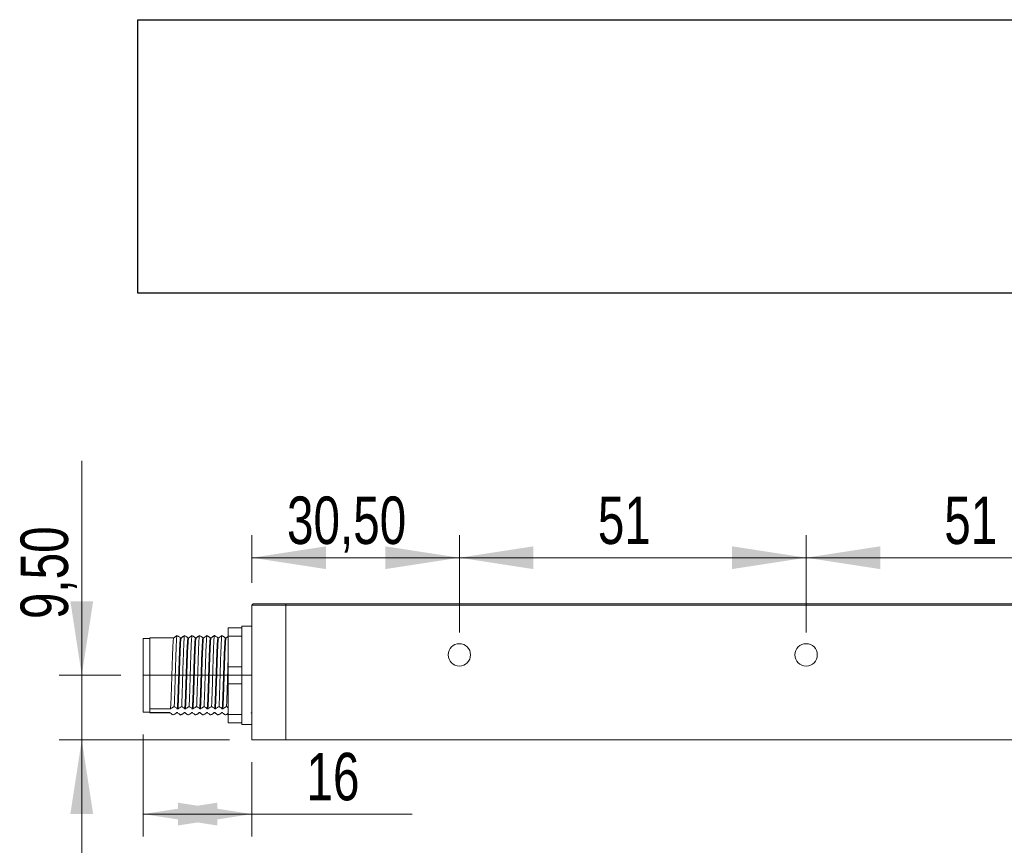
# Model space of a CAD drawing. Header units: millimetres. Extents: x 16 to 406, y 17 to 284.
# Tile 10 of 28: x 101 to 145, y 167 to 204. Entities that reach past the tile are written whole.
import ezdxf

# ---------------------------------------------------------------- set-up
doc = ezdxf.new("R2010")
doc.units = ezdxf.units.MM
doc.linetypes.add('CENTERX2', pattern=[20.32, 12.7, -2.54, 2.54, -2.54])
doc.styles.add('SLDTEXTSTYLE0', font='TXT', dxfattribs={"width": 0.75})
doc.dimstyles.new('SLDDIMSTYLE0', dxfattribs={"dimtxt": 2.116667, "dimasz": 3.302, "dimexe": 0, "dimexo": 0.0625, "dimgap": 0.529167, "dimtad": 1, "dimtoh": 1, "dimlfac": 3.3, "dimrnd": 1e-09, "dimzin": 12, "dimdsep": 46, "dimtxsty": 'SLDTEXTSTYLE0', "dimsah": 1, "dimcen": 0.09, "dimadec": 0, "dimazin": 0, "dimtfac": 1, "dimtofl": 0, "dimtmove": 0, "dimatfit": 3, "dimfxl": 1, "dimtolj": 1, "dimtzin": 12, "dimarcsym": 0})
doc.dimstyles.new('SLDDIMSTYLE2', dxfattribs={"dimtxt": 2.116667, "dimasz": 3.302, "dimexe": 0, "dimexo": 0.0625, "dimgap": 0.529167, "dimtad": 1, "dimtoh": 1, "dimlfac": 3.3, "dimrnd": 1e-09, "dimzin": 12, "dimdsep": 46, "dimtxsty": 'SLDTEXTSTYLE0', "dimsah": 1, "dimcen": 0.09, "dimadec": 0, "dimazin": 0, "dimtfac": 1, "dimtofl": 0, "dimtmove": 0, "dimatfit": 3, "dimfxl": 1, "dimtolj": 1, "dimtzin": 12, "dimarcsym": 0})
picture_1 = doc.add_image_def('image6.bmp', size_in_pixel=(285, 62))

# ---------------------------------------------------------------- blocks, each defined once
blk = doc.blocks.new('*D76')
at = {"color": 7, "linetype": 'Continuous', "lineweight": 0}
for p, q in [((104.228, 174.724), (104.228, 184.287)), ((105.966, 174.724), (103.228, 174.724)), ((104.228, 174.724), (104.228, 171.845)), ((110.815, 171.845), (103.228, 171.845)), ((104.228, 171.845), (104.228, 165.495))]:
    blk.add_line(p, q, dxfattribs=at)
for points in [[(104.228, 174.724), (104.736, 178.026), (103.72, 178.026)], [(104.228, 171.845), (103.72, 168.543), (104.736, 168.543)]]:
    blk.add_solid(points, dxfattribs=at)
at = {"color": 7, "linetype": 'Continuous', "lineweight": 0, "insert": (101.499, 177.23), "char_height": 2.1167, "attachment_point": 1, "rotation": 90, "style": 'SLDTEXTSTYLE0'}
blk.add_mtext('9,50', dxfattribs=at)
blk = doc.blocks.new('*D78')
at = {"color": 7, "linetype": 'Continuous', "lineweight": 0}
for p, q in [((106.966, 172.087), (106.966, 167.538)), ((111.815, 170.845), (111.815, 167.538)), ((106.966, 168.538), (111.815, 168.538)), ((111.815, 168.538), (118.959, 168.538))]:
    blk.add_line(p, q, dxfattribs=at)
for points in [[(106.966, 168.538), (110.268, 168.03), (110.268, 169.046)], [(111.815, 168.538), (108.513, 169.046), (108.513, 168.03)]]:
    blk.add_solid(points, dxfattribs=at)
at = {"color": 7, "linetype": 'Continuous', "lineweight": 0, "insert": (114.245, 171.267), "char_height": 2.1167, "attachment_point": 1, "style": 'SLDTEXTSTYLE0'}
blk.add_mtext('16', dxfattribs=at)
blk = doc.blocks.new('*D79')
at = {"color": 7, "linetype": 'Continuous', "lineweight": 0}
for p, q in [((111.815, 178.845), (111.815, 180.965)), ((121.057, 176.633), (121.057, 180.965)), ((121.057, 179.965), (111.815, 179.965))]:
    blk.add_line(p, q, dxfattribs=at)
for points in [[(111.815, 179.965), (115.117, 179.457), (115.117, 180.473)], [(121.057, 179.965), (117.755, 180.473), (117.755, 179.457)]]:
    blk.add_solid(points, dxfattribs=at)
at = {"color": 7, "linetype": 'Continuous', "lineweight": 0, "insert": (113.376, 182.693), "char_height": 2.1167, "attachment_point": 1, "style": 'SLDTEXTSTYLE0'}
blk.add_mtext('30,50', dxfattribs=at)
blk = doc.blocks.new('*D80')
at = {"color": 7, "linetype": 'Continuous', "lineweight": 0}
for p, q in [((121.057, 176.633), (121.057, 180.965)), ((136.512, 176.633), (136.512, 180.965)), ((121.057, 179.965), (136.512, 179.965))]:
    blk.add_line(p, q, dxfattribs=at)
for points in [[(121.057, 179.965), (124.359, 179.457), (124.359, 180.473)], [(136.512, 179.965), (133.21, 180.473), (133.21, 179.457)]]:
    blk.add_solid(points, dxfattribs=at)
at = {"color": 7, "linetype": 'Continuous', "lineweight": 0, "insert": (127.23, 182.693), "char_height": 2.1167, "attachment_point": 1, "style": 'SLDTEXTSTYLE0'}
blk.add_mtext('51', dxfattribs=at)
blk = doc.blocks.new('*D81')
at = {"color": 7, "linetype": 'Continuous', "lineweight": 0}
for p, q in [((136.512, 176.633), (136.512, 180.965)), ((151.966, 176.633), (151.966, 180.965)), ((136.512, 179.965), (151.966, 179.965))]:
    blk.add_line(p, q, dxfattribs=at)
for points in [[(136.512, 179.965), (139.814, 179.457), (139.814, 180.473)], [(151.966, 179.965), (148.664, 180.473), (148.664, 179.457)]]:
    blk.add_solid(points, dxfattribs=at)
at = {"color": 7, "linetype": 'Continuous', "lineweight": 0, "insert": (142.67, 182.693), "char_height": 2.1167, "attachment_point": 1, "style": 'SLDTEXTSTYLE0'}
blk.add_mtext('51', dxfattribs=at)

msp = doc.modelspace()

# ---------------------------------------------------------------- linework, layer by layer
at = {"color": 7, "linetype": 'Continuous', "lineweight": 15}
for p, q in [((111.8145, 177.845), (111.8751, 177.9056)), ((113.3297, 177.845), (111.8145, 177.845)), ((111.8145, 171.845), (111.8145, 177.845)), ((111.8751, 177.9056), (113.3297, 177.9056)), ((113.3297, 177.9056), (113.3297, 177.845)), ((113.3297, 177.9056), (159.6933, 177.9056)), ((113.3297, 177.845), (113.3297, 177.9056)), ((113.3297, 171.845), (113.3297, 177.845)), ((159.6933, 177.845), (113.3297, 177.845)), ((113.3297, 171.845), (113.3297, 177.845)), ((111.36, 176.9208), (111.36, 176.845)), ((110.7539, 176.845), (111.36, 176.845)), ((110.7539, 176.4663), (110.7539, 176.845)), ((111.36, 176.4663), (110.7539, 176.4663)), ((110.7539, 176.4663), (110.7539, 175.1026)), ((111.36, 176.845), (111.36, 176.4663)), ((111.36, 176.4663), (111.36, 176.2798)), ((106.9661, 176.141), (106.9661, 176.3602)), ((106.9661, 173.0875), (106.9661, 176.141)), ((107.2691, 173.2251), (107.2691, 176.3905)), ((111.36, 176.2798), (111.36, 175.2891)), ((110.7539, 175.1026), (111.36, 175.1026)), ((110.7539, 174.345), (110.7539, 175.1026)), ((111.36, 175.2891), (111.36, 175.1026)), ((111.36, 175.1026), (111.36, 174.345)), ((111.36, 174.345), (110.7539, 174.345)), ((110.7539, 174.345), (110.7539, 172.9814)), ((111.36, 174.345), (111.36, 174.1586)), ((111.36, 174.1586), (111.36, 173.1679)), ((107.2691, 173.2251), (108.1843, 173.2251)), ((107.2691, 173.2251), (107.2691, 173.1432)), ((107.2691, 173.1432), (107.2691, 173.0613)), ((108.1645, 173.0613), (107.2691, 173.0613)), ((107.2691, 173.0572), (107.2691, 173.0613)), ((108.4978, 173.0613), (108.4675, 173.0613)), ((108.4873, 173.2251), (108.5176, 173.2251)), ((108.8311, 173.0613), (108.8008, 173.0613)), ((108.8207, 173.2251), (108.851, 173.2251)), ((109.1645, 173.0613), (109.1342, 173.0613)), ((109.154, 173.2251), (109.1843, 173.2251)), ((109.4978, 173.0613), (109.4675, 173.0613)), ((109.4873, 173.2251), (109.5177, 173.2251)), ((109.8311, 173.0613), (109.8008, 173.0613)), ((109.8207, 173.2251), (109.851, 173.2251)), ((110.1645, 173.0613), (110.1342, 173.0613)), ((110.154, 173.2251), (110.1843, 173.2251)), ((110.4978, 173.0613), (110.4675, 173.0613)), ((110.4873, 173.2251), (110.5176, 173.2251)), ((110.7539, 172.9814), (111.36, 172.9814)), ((110.7539, 172.6026), (110.7539, 172.9814)), ((111.36, 173.1679), (111.36, 172.9814)), ((111.36, 172.9814), (111.36, 172.6026)), ((111.36, 172.6026), (110.7539, 172.6026)), ((111.36, 172.6026), (111.36, 172.5269)), ((111.8145, 171.845), (113.3297, 171.845)), ((113.3297, 171.845), (161.2085, 171.845))]:
    msp.add_line(p, q, dxfattribs=at)
at = {"color": 7, "linetype": 'CENTERX2', "lineweight": 0}
msp.add_line((106.9661, 174.7238), (111.8257, 174.7238), dxfattribs=at)
at = {"color": 7, "linetype": 'Continuous', "lineweight": 15}
for centre in [(121.057, 175.6329), (136.5115, 175.6329)]:
    msp.add_circle(centre, 0.5, dxfattribs=at)
for points in [[(111.8145, 176.9208), (111.36, 176.9208)], [(108.4705, 176.4909), (108.4553, 176.482)], [(108.8039, 176.4909), (108.7886, 176.482)], [(109.1372, 176.4909), (109.1219, 176.482)], [(109.4705, 176.4909), (109.4553, 176.482)], [(109.8039, 176.4909), (109.7886, 176.482)], [(110.1372, 176.4909), (110.1219, 176.482)], [(110.4705, 176.4909), (110.4553, 176.482)], [(107.2691, 176.3602), (106.9661, 176.3602)], [(108.3311, 176.3905), (107.2691, 176.3905)], [(108.3311, 176.3863), (108.325, 176.3889)], [(108.6317, 176.3899), (108.6091, 176.4081)], [(108.6645, 176.3905), (108.6303, 176.3905)], [(108.9651, 176.3899), (108.9424, 176.4081)], [(108.9978, 176.3905), (108.9637, 176.3905)], [(109.2984, 176.3899), (109.2758, 176.4081)], [(109.3311, 176.3905), (109.297, 176.3905)], [(109.6317, 176.3899), (109.6091, 176.4081)], [(109.6645, 176.3905), (109.6303, 176.3905)], [(109.9651, 176.3899), (109.9424, 176.4081)], [(109.9978, 176.3905), (109.9637, 176.3905)], [(110.2984, 176.3899), (110.2758, 176.4081)], [(110.3311, 176.3905), (110.297, 176.3905)], [(110.6317, 176.3899), (110.6091, 176.4081)], [(110.6645, 176.3905), (110.6303, 176.3905)], [(106.9661, 173.0875), (107.2691, 173.0875)], [(107.2691, 173.0572), (108.1606, 173.0572)], [(108.1645, 173.0613), (108.1606, 173.0659)], [(108.4424, 173.0396), (108.4651, 173.0577)], [(108.4637, 173.0572), (108.4978, 173.0572)], [(108.4675, 173.0613), (108.4651, 173.0642)], [(108.4978, 173.0613), (108.494, 173.0749)], [(108.6197, 172.9669), (108.6382, 172.9523)], [(108.7758, 173.0396), (108.7984, 173.0577)], [(108.797, 173.0572), (108.8311, 173.0572)], [(108.8008, 173.0613), (108.7984, 173.0699)], [(108.8311, 173.0613), (108.8273, 173.0714)], [(108.953, 172.9669), (108.9715, 172.9523)], [(109.1091, 173.0396), (109.1317, 173.0577)], [(109.1303, 173.0572), (109.1645, 173.0572)], [(109.1342, 173.0613), (109.1317, 173.0677)], [(109.1645, 173.0613), (109.1606, 173.0678)], [(109.2864, 172.9669), (109.3048, 172.9523)], [(109.4424, 173.0396), (109.4651, 173.0577)], [(109.4637, 173.0572), (109.4978, 173.0572)], [(109.4675, 173.0613), (109.4651, 173.0654)], [(109.4978, 173.0613), (109.494, 173.0641)], [(109.6197, 172.9669), (109.6382, 172.9523)], [(109.7758, 173.0396), (109.7984, 173.0577)], [(109.797, 173.0572), (109.8311, 173.0572)], [(109.8008, 173.0613), (109.7984, 173.0631)], [(109.8311, 173.0613), (109.8273, 173.0605)], [(109.953, 172.9669), (109.9715, 172.9523)], [(110.1091, 173.0396), (110.1317, 173.0577)], [(110.1303, 173.0572), (110.1645, 173.0572)], [(110.1342, 173.0613), (110.1317, 173.0608)], [(110.2864, 172.9669), (110.3048, 172.9523)], [(110.4424, 173.0396), (110.4651, 173.0577)], [(110.4637, 173.0572), (110.4978, 173.0572)], [(110.4675, 173.0613), (110.4651, 173.0584)], [(110.6197, 172.9669), (110.6382, 172.9523)], [(111.7758, 173.0396), (111.7984, 173.0577)], [(111.36, 172.5269), (111.8145, 172.5269)]]:
    msp.add_open_spline(points, degree=1, dxfattribs=at)
for points, knots in [([(108.455, 176.4823), (108.4353, 176.4666), (108.3902, 176.4309), (108.3452, 176.3952), (108.3199, 176.3751)], [0, 0, 0, 0, 0.4389959, 1, 1, 1, 1]), ([(108.4399, 176.4732), (108.4364, 176.4712), (108.4106, 176.4563), (108.3698, 176.4276), (108.3441, 176.4001), (108.3311, 176.3863)], [0, 0, 0, 0, 0.0715397, 0.5336977, 1, 1, 1, 1]), ([(108.4705, 176.4909), (108.4662, 176.4599), (108.4578, 176.3986), (108.4451, 176.1735), (108.4304, 175.8368), (108.4147, 175.3831), (108.4003, 174.8754), (108.3843, 174.3555), (108.369, 173.8669), (108.3573, 173.5299), (108.35, 173.3742), (108.3479, 173.3296)], [0, 0, 0, 0, 0.1022368, 0.2022375, 0.3275894, 0.4530531, 0.5761297, 0.7020397, 0.826613, 0.9503199, 1, 1, 1, 1]), ([(108.6193, 176.3976), (108.6023, 176.4117), (108.5743, 176.4348), (108.5208, 176.4655), (108.4873, 176.4824), (108.4705, 176.4909)], [0, 0, 0, 0, 0.4371191, 0.7181937, 1, 1, 1, 1]), ([(108.7884, 176.4823), (108.7686, 176.4666), (108.7236, 176.4309), (108.6785, 176.3952), (108.6533, 176.3751)], [0, 0, 0, 0, 0.4390017, 1, 1, 1, 1]), ([(108.7732, 176.4732), (108.7698, 176.4712), (108.7439, 176.4563), (108.7032, 176.4276), (108.6774, 176.4001), (108.6645, 176.3863)], [0, 0, 0, 0, 0.0715398, 0.5336966, 1, 1, 1, 1]), ([(108.8039, 176.4909), (108.8001, 176.465), (108.7927, 176.4138), (108.781, 176.2251), (108.7672, 175.9223), (108.7512, 175.4856), (108.7368, 174.9861), (108.721, 174.4648), (108.7054, 173.9668), (108.6929, 173.5827), (108.6845, 173.3997), (108.6813, 173.3296)], [0, 0, 0, 0, 0.0890251, 0.1761275, 0.3007716, 0.4266415, 0.5496868, 0.6751915, 0.8004727, 0.9236234, 1, 1, 1, 1]), ([(108.9527, 176.3976), (108.9356, 176.4117), (108.9076, 176.4348), (108.8541, 176.4655), (108.8206, 176.4824), (108.8039, 176.4909)], [0, 0, 0, 0, 0.4371191, 0.7181937, 1, 1, 1, 1]), ([(109.1217, 176.4823), (109.1019, 176.4666), (109.0569, 176.4309), (109.0119, 176.3952), (108.9866, 176.3751)], [0, 0, 0, 0, 0.4389959, 1, 1, 1, 1]), ([(109.1372, 176.4909), (109.131, 176.4389), (109.1197, 176.3441), (109.104, 176.0009), (109.0878, 175.5858), (109.0732, 175.0956), (109.0578, 174.5753), (109.0419, 174.0695), (109.0284, 173.6376), (109.0189, 173.426), (109.0146, 173.3296)], [0, 0, 0, 0, 0.1497529, 0.2735977, 0.3997212, 0.5232232, 0.6481733, 0.7740164, 0.8970972, 1, 1, 1, 1]), ([(109.286, 176.3976), (109.2689, 176.4117), (109.2409, 176.4348), (109.1874, 176.4655), (109.154, 176.4824), (109.1372, 176.4909)], [0, 0, 0, 0, 0.4371191, 0.7181937, 1, 1, 1, 1]), ([(109.455, 176.4823), (109.4353, 176.4666), (109.3902, 176.4309), (109.3452, 176.3952), (109.3199, 176.3751)], [0, 0, 0, 0, 0.4390017, 1, 1, 1, 1]), ([(109.4399, 176.4732), (109.4364, 176.4712), (109.4106, 176.4563), (109.3698, 176.4276), (109.3441, 176.4001), (109.3311, 176.3863)], [0, 0, 0, 0, 0.0715398, 0.5336966, 1, 1, 1, 1]), ([(109.4705, 176.4909), (109.4654, 176.4508), (109.4551, 176.371), (109.4406, 176.0774), (109.4246, 175.6819), (109.4095, 175.2037), (109.3946, 174.6861), (109.3785, 174.1746), (109.3638, 173.6943), (109.3533, 173.453), (109.3479, 173.3296)], [0, 0, 0, 0, 0.1238594, 0.247107, 0.3731589, 0.4974313, 0.6215181, 0.7476011, 0.8709338, 1, 1, 1, 1]), ([(109.6193, 176.3976), (109.6023, 176.4117), (109.5743, 176.4348), (109.5208, 176.4655), (109.4873, 176.4824), (109.4705, 176.4909)], [0, 0, 0, 0, 0.4371191, 0.7181937, 1, 1, 1, 1]), ([(109.7884, 176.4823), (109.7686, 176.4666), (109.7236, 176.4309), (109.6785, 176.3952), (109.6533, 176.3751)], [0, 0, 0, 0, 0.4389959, 1, 1, 1, 1]), ([(109.8039, 176.4909), (109.7998, 176.4616), (109.7905, 176.3955), (109.7772, 176.1489), (109.7613, 175.7743), (109.7459, 175.3099), (109.7313, 174.7971), (109.7152, 174.2816), (109.6992, 173.753), (109.6877, 173.4808), (109.6813, 173.3296)], [0, 0, 0, 0, 0.0976333, 0.2207158, 0.3464858, 0.4715858, 0.5949842, 0.7210969, 0.8451124, 1, 1, 1, 1]), ([(109.9527, 176.3976), (109.9356, 176.4117), (109.9076, 176.4348), (109.8541, 176.4655), (109.8206, 176.4824), (109.8039, 176.4909)], [0, 0, 0, 0, 0.4371191, 0.7181937, 1, 1, 1, 1]), ([(110.1217, 176.4823), (110.1019, 176.4666), (110.0569, 176.4309), (110.0119, 176.3952), (109.9866, 176.3751)], [0, 0, 0, 0, 0.4390017, 1, 1, 1, 1]), ([(110.1066, 176.4732), (110.1031, 176.4712), (110.0772, 176.4563), (110.0365, 176.4276), (110.0107, 176.4001), (109.9978, 176.3863)], [0, 0, 0, 0, 0.0715398, 0.5336966, 1, 1, 1, 1]), ([(110.1372, 176.4909), (110.1342, 176.4712), (110.1261, 176.4176), (110.1137, 176.2151), (110.0981, 175.8629), (110.0823, 175.4141), (110.0679, 174.9087), (110.052, 174.3881), (110.0379, 173.941), (110.0261, 173.5829), (110.0185, 173.4147), (110.0146, 173.3296)], [0, 0, 0, 0, 0.0710536, 0.1942823, 0.3194392, 0.4450428, 0.5680608, 0.6938674, 0.8186703, 0.9083279, 1, 1, 1, 1]), ([(110.286, 176.3976), (110.2689, 176.4117), (110.2409, 176.4348), (110.1874, 176.4655), (110.154, 176.4824), (110.1372, 176.4909)], [0, 0, 0, 0, 0.4371191, 0.7181937, 1, 1, 1, 1]), ([(110.455, 176.4823), (110.4353, 176.4666), (110.3902, 176.4309), (110.3452, 176.3952), (110.3199, 176.3751)], [0, 0, 0, 0, 0.4389959, 1, 1, 1, 1]), ([(110.4705, 176.4909), (110.4687, 176.4797), (110.4616, 176.4373), (110.45, 176.2757), (110.4349, 175.947), (110.4189, 175.5159), (110.4044, 175.0192), (110.3888, 174.4979), (110.3739, 174.0247), (110.3611, 173.6225), (110.3523, 173.428), (110.3479, 173.3296)], [0, 0, 0, 0, 0.0443189, 0.1681867, 0.2925927, 0.4185569, 0.5416898, 0.6670456, 0.7925129, 0.8951283, 1, 1, 1, 1]), ([(110.6193, 176.3976), (110.6023, 176.4117), (110.5743, 176.4348), (110.5208, 176.4655), (110.4873, 176.4824), (110.4705, 176.4909)], [0, 0, 0, 0, 0.4371191, 0.7181937, 1, 1, 1, 1]), ([(110.7539, 176.455), (110.7456, 176.4484), (110.7121, 176.4218), (110.6785, 176.3952), (110.6533, 176.3751)], [0, 0, 0, 0, 0.2471383, 1, 1, 1, 1]), ([(108.32, 176.3603), (108.3163, 176.3449), (108.3075, 176.3075), (108.2946, 176.0941), (108.2789, 175.7618), (108.2632, 175.3382), (108.2487, 174.8652), (108.2328, 174.3802), (108.2176, 173.9258), (108.2019, 173.5062), (108.1905, 173.3238), (108.1843, 173.2251)], [0, 0, 0, 0, 0.07832145, 0.18988194, 0.30345647, 0.41713232, 0.52864487, 0.64272529, 0.75559415, 0.8676779, 1, 1, 1, 1]), ([(108.6303, 176.3879), (108.6296, 176.3885), (108.6236, 176.393), (108.612, 176.3181), (108.5976, 176.098), (108.5819, 175.7608), (108.5662, 175.3385), (108.5518, 174.8651), (108.5358, 174.3803), (108.5206, 173.9258), (108.5049, 173.5062), (108.4935, 173.3238), (108.4873, 173.2251)], [0, 0, 0, 0, 0.0163855, 0.1247611, 0.2307005, 0.3385525, 0.4465007, 0.5523945, 0.6607269, 0.7679088, 0.8743451, 1, 1, 1, 1]), ([(108.6533, 176.3577), (108.6508, 176.351), (108.6431, 176.3305), (108.631, 176.1504), (108.6157, 175.842), (108.5997, 175.4338), (108.5853, 174.9683), (108.5695, 174.4827), (108.5539, 174.0168), (108.5409, 173.6531), (108.5284, 173.3883), (108.5212, 173.2795), (108.5176, 173.2251)], [0, 0, 0, 0, 0.0539624, 0.16595, 0.2788624, 0.3928856, 0.5043493, 0.6180416, 0.7315314, 0.8430906, 0.9215521, 1, 1, 1, 1]), ([(108.6645, 176.3863), (108.6635, 176.3895), (108.6623, 176.3938), (108.661, 176.3879), (108.6607, 176.3864)], [0, 0, 0, 0, 0.7474571, 1, 1, 1, 1]), ([(108.9637, 176.3864), (108.9587, 176.376), (108.9485, 176.3547), (108.934, 176.1532), (108.9187, 175.8413), (108.9027, 175.434), (108.8883, 174.9683), (108.8726, 174.4827), (108.8569, 174.0168), (108.844, 173.6531), (108.8315, 173.3883), (108.8243, 173.2795), (108.8207, 173.2251)], [0, 0, 0, 0, 0.10176633, 0.20809512, 0.31530195, 0.42356354, 0.52939488, 0.63734219, 0.74509731, 0.85101934, 0.92551609, 1, 1, 1, 1]), ([(108.9866, 176.3614), (108.9851, 176.3594), (108.9786, 176.3503), (108.9672, 176.1995), (108.9524, 175.9179), (108.9363, 175.5265), (108.9217, 175.0706), (108.9063, 174.5857), (108.8904, 174.1124), (108.877, 173.72), (108.8635, 173.4166), (108.8551, 173.289), (108.851, 173.2251)], [0, 0, 0, 0, 0.0313175, 0.1423632, 0.2545061, 0.3687129, 0.4805451, 0.5936891, 0.7076419, 0.8190928, 0.9093943, 1, 1, 1, 1]), ([(109.297, 176.3778), (109.2931, 176.3754), (109.284, 176.3698), (109.2702, 176.2032), (109.2555, 175.9169), (109.2394, 175.5267), (109.2247, 175.0705), (109.2093, 174.5857), (109.1934, 174.1123), (109.18, 173.72), (109.1665, 173.4166), (109.1582, 173.289), (109.154, 173.2251)], [0, 0, 0, 0, 0.0804291, 0.1858449, 0.2923022, 0.4007188, 0.5068812, 0.6142888, 0.7224643, 0.8282646, 0.9139879, 1, 1, 1, 1]), ([(109.3199, 176.3667), (109.319, 176.3656), (109.3136, 176.3591), (109.303, 176.2367), (109.2891, 175.9892), (109.2731, 175.616), (109.258, 175.1713), (109.2431, 174.689), (109.227, 174.2102), (109.213, 173.7896), (109.1985, 173.4455), (109.1891, 173.2988), (109.1843, 173.2251)], [0, 0, 0, 0, 0.0191542, 0.1187743, 0.2303909, 0.3445478, 0.4570927, 0.5694695, 0.6836546, 0.7953482, 0.8972744, 1, 1, 1, 1]), ([(109.6303, 176.3796), (109.627, 176.3784), (109.6191, 176.3756), (109.606, 176.2408), (109.5921, 175.988), (109.5761, 175.6163), (109.561, 175.1712), (109.5461, 174.689), (109.53, 174.2102), (109.516, 173.7896), (109.5015, 173.4455), (109.4921, 173.2988), (109.4873, 173.2251)], [0, 0, 0, 0, 0.0689133, 0.1634795, 0.2694338, 0.3777994, 0.4846348, 0.5913106, 0.6997031, 0.8057304, 0.9024858, 1, 1, 1, 1]), ([(109.6533, 176.372), (109.6529, 176.3717), (109.6486, 176.3671), (109.639, 176.2698), (109.6257, 176.0559), (109.6098, 175.7022), (109.5943, 175.2704), (109.5798, 174.7925), (109.5637, 174.3102), (109.5488, 173.8611), (109.5337, 173.4832), (109.5229, 173.2975), (109.5177, 173.2259), (109.5177, 173.2251)], [0, 0, 0, 0, 0.0069672, 0.0949316, 0.2063949, 0.3202929, 0.4335839, 0.5453334, 0.6595416, 0.7718503, 0.8844898, 0.9986414, 1, 1, 1, 1]), ([(109.9637, 176.3814), (109.9609, 176.3812), (109.9541, 176.3806), (109.942, 176.2745), (109.9287, 176.0545), (109.9129, 175.7025), (109.8974, 175.2703), (109.8828, 174.7925), (109.8667, 174.3102), (109.8518, 173.8611), (109.8367, 173.4832), (109.826, 173.2975), (109.8207, 173.2259), (109.8207, 173.2251)], [0, 0, 0, 0, 0.05737512, 0.14087426, 0.24667956, 0.35479587, 0.46233602, 0.56841303, 0.67682385, 0.78343156, 0.89035323, 0.99871035, 1, 1, 1, 1]), ([(109.9866, 176.3443), (109.9833, 176.3377), (109.9748, 176.3207), (109.9622, 176.1095), (109.9466, 175.7869), (109.9308, 175.367), (109.9164, 174.8962), (109.9005, 174.4112), (109.8851, 173.9516), (109.8704, 173.5564), (109.8585, 173.3317), (109.8521, 173.2416), (109.851, 173.2251)], [0, 0, 0, 0, 0.0706531, 0.1823347, 0.2957643, 0.409599, 0.5210896, 0.6351083, 0.748217, 0.8601368, 0.9743813, 1, 1, 1, 1]), ([(110.297, 176.372), (110.2912, 176.3638), (110.2802, 176.348), (110.2652, 176.1123), (110.2496, 175.7861), (110.2338, 175.3672), (110.2194, 174.8961), (110.2035, 174.4112), (110.1881, 173.9516), (110.1735, 173.5564), (110.1615, 173.3317), (110.1552, 173.2416), (110.154, 173.2251)], [0, 0, 0, 0, 0.1176907, 0.2237197, 0.3314082, 0.4394813, 0.545329, 0.6535768, 0.7609606, 0.8672158, 0.975678, 1, 1, 1, 1]), ([(110.3199, 176.3547), (110.3178, 176.3513), (110.3104, 176.3394), (110.2985, 176.1653), (110.2834, 175.8655), (110.2674, 175.4618), (110.2529, 174.9991), (110.2372, 174.5135), (110.2215, 174.0452), (110.2071, 173.6339), (110.1941, 173.368), (110.1866, 173.2585), (110.1843, 173.2251)], [0, 0, 0, 0, 0.0465534, 0.1587832, 0.2715006, 0.3856301, 0.4971938, 0.610772, 0.7244515, 0.8359675, 0.9500515, 1, 1, 1, 1]), ([(110.6303, 176.3755), (110.6257, 176.3712), (110.6158, 176.362), (110.6015, 176.1686), (110.5864, 175.8646), (110.5704, 175.4621), (110.5559, 174.9991), (110.5403, 174.5135), (110.5245, 174.0452), (110.5101, 173.6339), (110.4971, 173.368), (110.4896, 173.2585), (110.4873, 173.2251)], [0, 0, 0, 0, 0.0948602, 0.2014038, 0.3084103, 0.4167575, 0.5226687, 0.6304925, 0.7384122, 0.8442782, 0.9525822, 1, 1, 1, 1]), ([(110.6533, 176.3653), (110.6522, 176.364), (110.646, 176.3561), (110.6348, 176.2153), (110.6201, 175.9398), (110.604, 175.5537), (110.5893, 175.101), (110.574, 174.6167), (110.558, 174.1415), (110.5436, 173.7156), (110.5297, 173.4062), (110.5211, 173.2764), (110.5176, 173.2251)], [0, 0, 0, 0, 0.0222743, 0.1352908, 0.2472478, 0.3614725, 0.4734916, 0.5864359, 0.7004912, 0.8119863, 0.9257106, 1, 1, 1, 1]), ([(110.7539, 175.5444), (110.7495, 175.4067), (110.7402, 175.1121), (110.7255, 174.6074), (110.7099, 174.1109), (110.696, 173.663), (110.6862, 173.4415), (110.6813, 173.3296)], [0, 0, 0, 0, 0.1841547, 0.3941325, 0.6061752, 0.8012671, 1, 1, 1, 1]), ([(108.3039, 172.9568), (108.29, 172.9647), (108.2533, 172.9853), (108.2029, 173.02), (108.1773, 173.0475), (108.1645, 173.0613)], [0, 0, 0, 0, 0.2340892, 0.6153359, 1, 1, 1, 1]), ([(108.1843, 173.2251), (108.2058, 173.243), (108.2382, 173.2699), (108.2977, 173.3043), (108.3312, 173.3212), (108.3479, 173.3296)], [0, 0, 0, 0, 0.496462, 0.7479037, 1, 1, 1, 1]), ([(108.4675, 173.0613), (108.446, 173.0435), (108.4136, 173.0165), (108.3542, 172.9821), (108.3207, 172.9652), (108.3039, 172.9568)], [0, 0, 0, 0, 0.496462, 0.7479037, 1, 1, 1, 1]), ([(108.3479, 173.3296), (108.3619, 173.3218), (108.3985, 173.3011), (108.4489, 173.2665), (108.4745, 173.2389), (108.4873, 173.2251)], [0, 0, 0, 0, 0.2340892, 0.6153359, 1, 1, 1, 1]), ([(108.6372, 172.9568), (108.6233, 172.9647), (108.5867, 172.9853), (108.5362, 173.02), (108.5107, 173.0475), (108.4978, 173.0613)], [0, 0, 0, 0, 0.2340889, 0.6153351, 1, 1, 1, 1]), ([(108.5176, 173.2251), (108.5392, 173.243), (108.5716, 173.2699), (108.631, 173.3043), (108.6645, 173.3212), (108.6813, 173.3296)], [0, 0, 0, 0, 0.4964621, 0.747906, 1, 1, 1, 1]), ([(108.8008, 173.0613), (108.7793, 173.0435), (108.7469, 173.0165), (108.6875, 172.9821), (108.654, 172.9652), (108.6372, 172.9568)], [0, 0, 0, 0, 0.4964621, 0.747906, 1, 1, 1, 1]), ([(108.6813, 173.3296), (108.6952, 173.3218), (108.7318, 173.3011), (108.7822, 173.2665), (108.8078, 173.2389), (108.8207, 173.2251)], [0, 0, 0, 0, 0.2340889, 0.6153351, 1, 1, 1, 1]), ([(108.9705, 172.9568), (108.9566, 172.9647), (108.92, 172.9853), (108.8696, 173.02), (108.844, 173.0475), (108.8311, 173.0613)], [0, 0, 0, 0, 0.2340892, 0.6153359, 1, 1, 1, 1]), ([(108.851, 173.2251), (108.8725, 173.243), (108.9049, 173.2699), (108.9643, 173.3043), (108.9978, 173.3212), (109.0146, 173.3296)], [0, 0, 0, 0, 0.496462, 0.7479037, 1, 1, 1, 1]), ([(109.1342, 173.0613), (109.1126, 173.0435), (109.0802, 173.0165), (109.0208, 172.9821), (108.9873, 172.9652), (108.9705, 172.9568)], [0, 0, 0, 0, 0.496462, 0.7479037, 1, 1, 1, 1]), ([(109.0146, 173.3296), (109.0285, 173.3218), (109.0651, 173.3011), (109.1156, 173.2665), (109.1412, 173.2389), (109.154, 173.2251)], [0, 0, 0, 0, 0.2340892, 0.6153359, 1, 1, 1, 1]), ([(109.3039, 172.9568), (109.29, 172.9647), (109.2533, 172.9853), (109.2029, 173.02), (109.1773, 173.0475), (109.1645, 173.0613)], [0, 0, 0, 0, 0.2340889, 0.6153351, 1, 1, 1, 1]), ([(109.1843, 173.2251), (109.2058, 173.243), (109.2382, 173.2699), (109.2977, 173.3043), (109.3312, 173.3212), (109.3479, 173.3296)], [0, 0, 0, 0, 0.4964621, 0.747906, 1, 1, 1, 1]), ([(109.4675, 173.0613), (109.446, 173.0435), (109.4136, 173.0165), (109.3542, 172.9821), (109.3207, 172.9652), (109.3039, 172.9568)], [0, 0, 0, 0, 0.4964621, 0.747906, 1, 1, 1, 1]), ([(109.3479, 173.3296), (109.3619, 173.3218), (109.3985, 173.3011), (109.4489, 173.2665), (109.4745, 173.2389), (109.4873, 173.2251)], [0, 0, 0, 0, 0.2340889, 0.6153351, 1, 1, 1, 1]), ([(109.6372, 172.9568), (109.6233, 172.9647), (109.5867, 172.9853), (109.5362, 173.02), (109.5107, 173.0475), (109.4978, 173.0613)], [0, 0, 0, 0, 0.2340892, 0.6153359, 1, 1, 1, 1]), ([(109.5177, 173.2251), (109.5392, 173.243), (109.5716, 173.2699), (109.631, 173.3043), (109.6645, 173.3212), (109.6813, 173.3296)], [0, 0, 0, 0, 0.496462, 0.7479037, 1, 1, 1, 1]), ([(109.8008, 173.0613), (109.7793, 173.0435), (109.7469, 173.0165), (109.6875, 172.9821), (109.654, 172.9652), (109.6372, 172.9568)], [0, 0, 0, 0, 0.496462, 0.7479037, 1, 1, 1, 1]), ([(109.6813, 173.3296), (109.6952, 173.3218), (109.7318, 173.3011), (109.7822, 173.2665), (109.8078, 173.2389), (109.8207, 173.2251)], [0, 0, 0, 0, 0.2340892, 0.6153359, 1, 1, 1, 1]), ([(109.9705, 172.9568), (109.9566, 172.9647), (109.92, 172.9853), (109.8696, 173.02), (109.844, 173.0475), (109.8311, 173.0613)], [0, 0, 0, 0, 0.2340889, 0.6153351, 1, 1, 1, 1]), ([(109.851, 173.2251), (109.8725, 173.243), (109.9049, 173.2699), (109.9643, 173.3043), (109.9978, 173.3212), (110.0146, 173.3296)], [0, 0, 0, 0, 0.4964621, 0.747906, 1, 1, 1, 1]), ([(110.1342, 173.0613), (110.1127, 173.0435), (110.0802, 173.0165), (110.0208, 172.9821), (109.9873, 172.9652), (109.9705, 172.9568)], [0, 0, 0, 0, 0.4964621, 0.747906, 1, 1, 1, 1]), ([(110.0146, 173.3296), (110.0285, 173.3218), (110.0651, 173.3011), (110.1156, 173.2665), (110.1412, 173.2389), (110.154, 173.2251)], [0, 0, 0, 0, 0.2340889, 0.6153351, 1, 1, 1, 1]), ([(110.1645, 173.0613), (110.1633, 173.057), (110.1621, 173.0523), (110.1608, 173.058), (110.1607, 173.0585)], [0, 0, 0, 0, 0.9210932, 1, 1, 1, 1]), ([(110.3039, 172.9568), (110.29, 172.9647), (110.2533, 172.9853), (110.2029, 173.02), (110.1773, 173.0475), (110.1645, 173.0613)], [0, 0, 0, 0, 0.2340892, 0.6153359, 1, 1, 1, 1]), ([(110.1843, 173.2251), (110.2058, 173.243), (110.2382, 173.2699), (110.2977, 173.3043), (110.3312, 173.3212), (110.3479, 173.3296)], [0, 0, 0, 0, 0.496462, 0.7479037, 1, 1, 1, 1]), ([(110.4675, 173.0613), (110.446, 173.0435), (110.4136, 173.0165), (110.3542, 172.9821), (110.3207, 172.9652), (110.3039, 172.9568)], [0, 0, 0, 0, 0.496462, 0.7479037, 1, 1, 1, 1]), ([(110.3479, 173.3296), (110.3619, 173.3218), (110.3985, 173.3011), (110.4489, 173.2665), (110.4745, 173.2389), (110.4873, 173.2251)], [0, 0, 0, 0, 0.2340892, 0.6153359, 1, 1, 1, 1]), ([(110.4978, 173.0613), (110.4977, 173.0612), (110.4965, 173.0584), (110.4952, 173.0642), (110.494, 173.0697)], [0, 0, 0, 0, 0.0491101, 1, 1, 1, 1]), ([(110.6372, 172.9568), (110.6233, 172.9647), (110.5867, 172.9853), (110.5362, 173.02), (110.5107, 173.0475), (110.4978, 173.0613)], [0, 0, 0, 0, 0.2340889, 0.6153351, 1, 1, 1, 1]), ([(110.5176, 173.2251), (110.5392, 173.243), (110.5716, 173.2699), (110.631, 173.3043), (110.6645, 173.3212), (110.6813, 173.3296)], [0, 0, 0, 0, 0.4964621, 0.747906, 1, 1, 1, 1]), ([(110.7539, 173.0257), (110.7466, 173.0198), (110.7281, 173.005), (110.6872, 172.9821), (110.6539, 172.9652), (110.6372, 172.9568)], [0, 0, 0, 0, 0.2446657, 0.6218453, 1, 1, 1, 1]), ([(110.6813, 173.3296), (110.6955, 173.3218), (110.7226, 173.3068), (110.7438, 173.2912), (110.7539, 173.2838)], [0, 0, 0, 0, 0.5229427, 1, 1, 1, 1])]:
    msp.add_open_spline(points, degree=3, knots=knots, dxfattribs=at)

# ---------------------------------------------------------------- dimensions: what is measured, and where the dimension line sits
at = {"color": 7, "linetype": 'Continuous', "lineweight": 0}
dim = msp.add_linear_dim(base=(104.2277, 171.845), p1=(106.9661, 174.7238), p2=(111.8145, 171.845), angle=90, dimstyle='SLDDIMSTYLE2', dxfattribs=at)
dim.commit()
dim.dimension.update_dxf_attribs({"geometry": '*D76', "text_midpoint": (104.2277, 179.9646), "dimtype": 160})
for base, p1, p2, picture, middle in [((111.8145, 179.9646), (121.057, 175.6329), (111.8145, 177.845), '*D79', (116.8906, 179.9646)), ((136.5115, 179.9646), (121.057, 175.6329), (136.5115, 175.6329), '*D80', (128.793, 179.9646)), ((151.9661, 179.9646), (136.5115, 175.6329), (151.9661, 175.6329), '*D81', (144.2334, 179.9646)), ((111.8145, 168.5381), (106.9661, 173.0875), (111.8145, 171.845), '*D78', (115.8083, 168.5381))]:
    dim = msp.add_linear_dim(base=base, p1=p1, p2=p2, dimstyle='SLDDIMSTYLE0', dxfattribs=at)
    dim.commit()
    dim.dimension.update_dxf_attribs({"geometry": picture, "text_midpoint": middle, "dimtype": 160})

# ---------------------------------------------------------------- pictures from other files: only their frames are drawn
image = msp.add_image(picture_1, insert=(106.7276, 191.7623), size_in_units=(56.0106, 12.1848))
image.dxf.flags = 7

doc.saveas('drawing.dxf')
